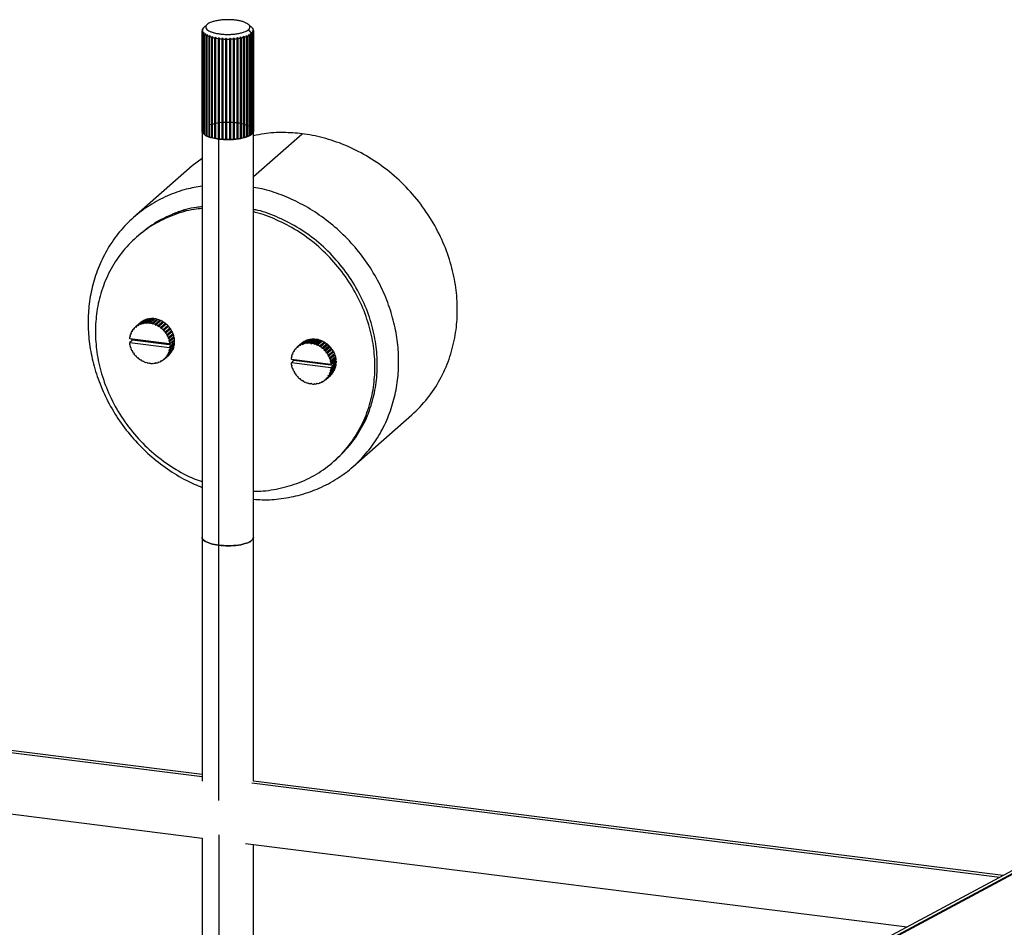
# Paper-space layout '_Dimétrica' of a CAD drawing. Header units: millimetres. Extents: x -1230 to -72, y -354 to 386.
# Tile 8 of 12: x -700 to -403, y 60 to 333. Entities that reach past the tile are written whole.
import ezdxf

# ---------------------------------------------------------------- set-up
doc = ezdxf.new("R2010")
doc.units = ezdxf.units.MM

psp = doc.layouts.new('_Dimétrica')

# ---------------------------------------------------------------- linework, layer by layer
at = {"color": 7, "linetype": 'Continuous', "lineweight": 25}
for p, q in [((-644.77, 330.04), (-644.77, 299.77)), ((-644.76, 299.62), (-644.76, 329.89)), ((-644.7, 329.65), (-644.7, 299.38)), ((-644.66, 330.42), (-644.66, 330.35)), ((-644.63, 299.24), (-644.63, 329.51)), ((-644.46, 329.28), (-644.46, 299.01)), ((-644.39, 330.8), (-644.39, 330.78)), ((-644.27, 330.91), (-643.23, 331.83)), ((-629.77, 330.91), (-630.8, 331.83)), ((-629.77, 329.09), (-630.8, 330.26)), ((-629.71, 330.86), (-629.77, 330.91)), ((-629.71, 330.85), (-629.71, 330.86)), ((-629.52, 299.07), (-629.52, 329.34)), ((-629.41, 330.42), (-629.41, 330.49)), ((-629.37, 329.58), (-629.37, 299.3)), ((-629.31, 299.45), (-629.31, 329.72)), ((-629.27, 329.97), (-629.27, 330.11)), ((-629.27, 329.96), (-629.27, 299.69)), ((-644.32, 298.87), (-644.32, 329.14)), ((-644.05, 328.92), (-644.05, 298.64)), ((-643.86, 298.51), (-643.86, 328.79)), ((-643.49, 328.58), (-643.49, 298.31)), ((-643.24, 298.19), (-643.24, 328.46)), ((-642.78, 328.27), (-642.78, 298)), ((-642.48, 297.9), (-642.48, 328.17)), ((-641.94, 328.01), (-641.94, 297.73)), ((-641.64, 297.75), (-641.64, 328.23)), ((-641.6, 297.65), (-641.6, 327.92)), ((-641, 327.78), (-641, 297.51)), ((-640.7, 297.54), (-640.7, 328.02)), ((-640.62, 297.44), (-640.62, 327.71)), ((-639.96, 327.61), (-639.96, 297.34)), ((-639.68, 297.38), (-639.68, 327.86)), ((-639.55, 297.29), (-639.55, 327.56)), ((-638.86, 327.49), (-638.86, 297.22)), ((-638.6, 297.28), (-638.6, 327.76)), ((-638.43, 297.19), (-638.43, 327.46)), ((-637.72, 327.43), (-637.72, 297.16)), ((-637.48, 297.22), (-637.48, 327.7)), ((-637.28, 297.15), (-637.28, 327.42)), ((-636.56, 327.42), (-636.56, 297.15)), ((-636.36, 297.23), (-636.36, 327.71)), ((-636.12, 297.16), (-636.12, 327.43)), ((-635.41, 327.47), (-635.41, 297.2)), ((-635.25, 297.29), (-635.25, 327.77)), ((-634.99, 297.24), (-634.99, 327.51)), ((-634.3, 327.58), (-634.3, 297.31)), ((-634.18, 297.4), (-634.18, 327.88)), ((-633.89, 297.36), (-633.89, 327.64)), ((-633.25, 327.74), (-633.25, 297.47)), ((-633.17, 297.57), (-633.17, 328.05)), ((-632.87, 297.55), (-632.87, 327.82)), ((-632.28, 327.96), (-632.28, 297.68)), ((-632.25, 297.79), (-632.25, 328.27)), ((-631.94, 297.78), (-631.94, 328.05)), ((-631.42, 328.21), (-631.42, 297.94)), ((-631.13, 298.05), (-631.13, 328.32)), ((-630.68, 328.51), (-630.68, 298.24)), ((-630.44, 298.36), (-630.44, 328.63)), ((-630.09, 328.84), (-630.09, 298.57)), ((-629.9, 298.7), (-629.9, 328.98)), ((-629.77, 329.09), (-629.77, 298.82)), ((-629.65, 329.2), (-629.65, 298.93)), ((-644.76, 299.77), (-644.77, 299.77)), ((-644.77, 299.73), (-644.77, 103.92)), ((-644.63, 299.95), (-644.74, 299.73)), ((-630.92, 301.24), (-631.42, 301.47)), ((-630.21, 300.91), (-630.68, 301.13)), ((-629.31, 299.83), (-629.37, 299.93)), ((-629.37, 299.57), (-629.29, 299.73)), ((-629.27, 103.92), (-629.27, 299.73)), ((-644.63, 299.37), (-644.7, 299.38)), ((-644.32, 298.98), (-644.46, 299.01)), ((-644.4, 299.15), (-644.31, 299.01)), ((-643.86, 298.62), (-644.05, 298.64)), ((-643.27, 298.29), (-643.49, 298.31)), ((-642.47, 298), (-642.78, 298)), ((-641.64, 297.75), (-641.94, 297.73)), ((-641.6, 297.65), (-641.64, 297.75)), ((-640.7, 297.54), (-641, 297.51)), ((-640.62, 297.44), (-640.7, 297.54)), ((-640.59, 297.48), (-639.76, 297.31)), ((-639.68, 297.38), (-639.96, 297.34)), ((-639.76, 98.11), (-639.76, 297.31)), ((-639.55, 297.29), (-639.68, 297.38)), ((-638.6, 297.28), (-638.86, 297.22)), ((-638.43, 297.19), (-638.6, 297.28)), ((-637.48, 297.22), (-637.72, 297.16)), ((-637.28, 297.15), (-637.48, 297.22)), ((-636.36, 297.23), (-636.56, 297.15)), ((-636.12, 297.16), (-636.36, 297.23)), ((-635.25, 297.29), (-635.41, 297.2)), ((-634.99, 297.24), (-635.25, 297.29)), ((-634.18, 297.4), (-634.3, 297.31)), ((-633.89, 297.36), (-634.18, 297.4)), ((-633.17, 297.57), (-633.25, 297.47)), ((-632.87, 297.55), (-633.17, 297.57)), ((-632.25, 297.79), (-632.28, 297.68)), ((-631.94, 297.78), (-632.25, 297.79)), ((-631.13, 298.05), (-631.42, 298.05)), ((-630.44, 298.36), (-630.68, 298.35)), ((-629.9, 298.7), (-630.09, 298.68)), ((-629.65, 299.04), (-629.52, 299.3)), ((-629.52, 299.07), (-629.65, 299.05)), ((-629.31, 299.45), (-629.37, 299.43)), ((-629.27, 286.03), (-614.65, 298.91)), ((-644.77, 291.5), (-647.73, 289.27)), ((-647.73, 289.27), (-665.4, 273.68)), ((-663.86, 268.37), (-664.57, 267.75)), ((-661.62, 241.98), (-660.2, 243.23)), ((-659.86, 243.24), (-661.28, 241.99)), ((-660.04, 243.09), (-660.2, 243.23)), ((-665.4, 240.11), (-665.18, 240.31)), ((-665.16, 240.11), (-665.19, 240.36)), ((-664.85, 240.68), (-664.92, 240.62)), ((-664.8, 240.73), (-663.39, 241.97)), ((-664.8, 240.73), (-664.56, 240.69)), ((-664.56, 240.69), (-664.55, 240.93)), ((-663.14, 242.18), (-664.55, 240.93)), ((-664.11, 241.23), (-662.69, 242.48)), ((-664.11, 241.23), (-663.87, 241.15)), ((-663.87, 241.15), (-663.82, 241.39)), ((-662.41, 242.63), (-663.82, 241.39)), ((-663.39, 241.97), (-663.5, 241.86)), ((-663.37, 241.97), (-663.39, 241.97)), ((-663.33, 241.61), (-661.92, 242.86)), ((-663.33, 241.61), (-663.1, 241.5)), ((-663.1, 241.5), (-663.02, 241.72)), ((-661.61, 242.97), (-663.02, 241.72)), ((-662.62, 242.45), (-662.69, 242.48)), ((-662.5, 241.86), (-661.08, 243.11)), ((-662.5, 241.86), (-662.28, 241.72)), ((-662.28, 241.72), (-662.17, 241.93)), ((-660.75, 243.17), (-662.17, 241.93)), ((-661.8, 242.8), (-661.92, 242.86)), ((-661.62, 241.98), (-661.42, 241.81)), ((-661.42, 241.81), (-661.28, 241.99)), ((-660.93, 243.01), (-661.08, 243.11)), ((-660.71, 241.96), (-659.3, 243.21)), ((-660.71, 241.96), (-660.54, 241.77)), ((-658.96, 243.17), (-660.54, 241.77)), ((-659.8, 241.81), (-658.39, 243.05)), ((-659.8, 241.81), (-659.66, 241.59)), ((-658.25, 242.84), (-659.66, 241.59)), ((-659.66, 241.59), (-659.47, 241.71)), ((-658.05, 242.96), (-659.47, 241.71)), ((-659.13, 243.02), (-659.3, 243.21)), ((-658.91, 241.52), (-657.5, 242.76)), ((-658.91, 241.52), (-658.8, 241.28)), ((-657.39, 242.53), (-658.8, 241.28)), ((-658.8, 241.28), (-658.59, 241.37)), ((-657.17, 242.62), (-658.59, 241.37)), ((-658.25, 242.84), (-658.39, 243.05)), ((-658.05, 242.96), (-658.25, 242.84)), ((-658.06, 241.1), (-656.64, 242.34)), ((-658.06, 241.1), (-657.98, 240.86)), ((-656.56, 242.1), (-657.98, 240.86)), ((-657.98, 240.86), (-657.75, 240.91)), ((-656.34, 242.16), (-657.75, 240.91)), ((-657.39, 242.53), (-657.5, 242.76)), ((-657.17, 242.62), (-657.39, 242.53)), ((-657.26, 240.56), (-655.84, 241.81)), ((-657.26, 240.56), (-657.21, 240.32)), ((-655.8, 241.56), (-657.21, 240.32)), ((-657.21, 240.32), (-656.98, 240.33)), ((-655.56, 241.58), (-656.98, 240.33)), ((-656.56, 242.1), (-656.64, 242.34)), ((-656.34, 242.16), (-656.56, 242.1)), ((-656.53, 239.92), (-655.12, 241.17)), ((-655.11, 240.92), (-656.52, 239.67)), ((-654.87, 240.9), (-656.28, 239.65)), ((-655.9, 239.18), (-654.48, 240.43)), ((-655.8, 241.56), (-655.84, 241.81)), ((-655.56, 241.58), (-655.8, 241.56)), ((-655.11, 240.92), (-655.12, 241.17)), ((-654.87, 240.9), (-655.11, 240.92)), ((-654.51, 240.19), (-654.48, 240.43)), ((-666.5, 237.76), (-666.33, 237.92)), ((-666.5, 237.76), (-666.3, 237.87)), ((-666.3, 237.87), (-666.43, 238.09)), ((-666.26, 238.61), (-666.08, 238.78)), ((-666.26, 238.61), (-666.04, 238.68)), ((-666.04, 238.68), (-666.14, 238.92)), ((-665.89, 239.4), (-665.69, 239.58)), ((-665.89, 239.4), (-665.66, 239.44)), ((-665.66, 239.44), (-665.72, 239.68)), ((-665.4, 240.11), (-665.16, 240.11)), ((-656.53, 239.92), (-656.52, 239.67)), ((-656.52, 239.67), (-656.28, 239.65)), ((-654.51, 240.19), (-655.92, 238.95)), ((-655.9, 239.18), (-655.92, 238.95)), ((-655.92, 238.95), (-655.68, 238.89)), ((-654.27, 240.14), (-655.68, 238.89)), ((-654.01, 239.39), (-655.43, 238.15)), ((-655.36, 238.38), (-655.43, 238.15)), ((-655.43, 238.15), (-655.19, 238.05)), ((-655.36, 238.38), (-653.95, 239.62)), ((-653.78, 239.3), (-655.19, 238.05)), ((-653.63, 238.54), (-655.04, 237.3)), ((-654.95, 237.51), (-655.04, 237.3)), ((-655.04, 237.3), (-654.82, 237.17)), ((-654.95, 237.51), (-653.53, 238.76)), ((-653.41, 238.42), (-654.82, 237.17)), ((-653.37, 237.66), (-654.78, 236.41)), ((-654.65, 236.61), (-653.24, 237.85)), ((-653.16, 237.51), (-654.58, 236.26)), ((-654.27, 240.14), (-654.51, 240.19)), ((-654.01, 239.39), (-653.95, 239.62)), ((-653.78, 239.3), (-654.01, 239.39)), ((-653.63, 238.54), (-653.53, 238.76)), ((-653.41, 238.42), (-653.63, 238.54)), ((-653.37, 237.66), (-653.24, 237.85)), ((-653.16, 237.51), (-653.37, 237.66)), ((-666.5, 237.09), (-666.59, 237.21)), ((-666.59, 235.95), (-666.5, 236.04)), ((-654.58, 235.59), (-666.5, 237.09)), ((-666.04, 236.46), (-666.5, 236.04)), ((-666.5, 236.04), (-654.58, 234.54)), ((-666.3, 235.22), (-666.5, 235.37)), ((-666.43, 235.03), (-666.3, 235.22)), ((-666.04, 234.33), (-666.26, 234.46)), ((-666.14, 234.12), (-666.04, 234.33)), ((-665.8, 236.81), (-666.04, 236.46)), ((-665.91, 236.92), (-665.91, 237.02)), ((-665.91, 236.92), (-665.8, 236.81)), ((-665.8, 236.81), (-653.87, 235.31)), ((-654.65, 236.61), (-654.78, 236.41)), ((-654.78, 236.41), (-654.58, 236.26)), ((-653.24, 234.79), (-654.65, 233.54)), ((-654.26, 235.86), (-654.58, 235.59)), ((-654.49, 235.68), (-654.58, 235.59)), ((-654.58, 233.87), (-653.16, 235.12)), ((-654.58, 234.54), (-654.26, 234.97)), ((-654.58, 234.54), (-654.49, 234.42)), ((-654.49, 235.68), (-653.08, 236.93)), ((-653.08, 235.67), (-654.49, 234.42)), ((-653.24, 236.77), (-654.26, 235.86)), ((-653.87, 236.06), (-654.26, 235.86)), ((-654.26, 234.97), (-653.87, 235.31)), ((-653.76, 235.96), (-653.87, 236.06)), ((-653.87, 235.31), (-653.76, 235.39)), ((-653.05, 236.58), (-653.76, 235.96)), ((-653.76, 235.39), (-653.05, 236.01)), ((-653.24, 234.79), (-653.34, 234.96)), ((-653.24, 236.77), (-653.08, 236.93)), ((-653.05, 236.58), (-653.24, 236.77)), ((-653.08, 235.67), (-653.23, 235.86)), ((-616.19, 234.57), (-616.28, 234.49)), ((-614.75, 235.84), (-616.16, 234.6)), ((-615.92, 234.56), (-616.16, 234.6)), ((-615.91, 234.8), (-615.92, 234.56)), ((-615.91, 234.8), (-614.49, 236.05)), ((-614.05, 236.35), (-615.47, 235.1)), ((-615.23, 235.03), (-615.47, 235.1)), ((-615.18, 235.26), (-615.23, 235.03)), ((-615.18, 235.26), (-613.77, 236.51)), ((-614.86, 235.74), (-614.75, 235.84)), ((-614.75, 235.84), (-614.73, 235.84)), ((-613.28, 236.73), (-614.69, 235.48)), ((-614.46, 235.37), (-614.69, 235.48)), ((-614.38, 235.59), (-614.46, 235.37)), ((-614.38, 235.59), (-612.97, 236.84)), ((-614.05, 236.35), (-613.98, 236.32)), ((-612.44, 236.98), (-613.85, 235.74)), ((-613.64, 235.6), (-613.85, 235.74)), ((-613.53, 235.8), (-613.64, 235.6)), ((-613.53, 235.8), (-612.11, 237.04)), ((-613.28, 236.73), (-613.16, 236.67)), ((-611.56, 237.1), (-612.98, 235.85)), ((-612.78, 235.68), (-612.98, 235.85)), ((-612.64, 235.86), (-612.78, 235.68)), ((-612.64, 235.86), (-611.22, 237.11)), ((-612.44, 236.98), (-612.29, 236.89)), ((-610.66, 237.08), (-612.07, 235.83)), ((-611.9, 235.64), (-612.07, 235.83)), ((-611.9, 235.64), (-610.31, 237.04)), ((-611.56, 237.1), (-611.4, 236.96)), ((-609.75, 236.92), (-611.16, 235.68)), ((-611.02, 235.46), (-611.16, 235.68)), ((-609.61, 236.71), (-611.02, 235.46)), ((-610.82, 235.58), (-611.02, 235.46)), ((-610.82, 235.58), (-609.41, 236.83)), ((-610.66, 237.08), (-610.49, 236.89)), ((-608.86, 236.63), (-610.27, 235.39)), ((-610.16, 235.16), (-610.27, 235.39)), ((-608.74, 236.4), (-610.16, 235.16)), ((-609.94, 235.24), (-610.16, 235.16)), ((-609.94, 235.24), (-608.53, 236.49)), ((-609.75, 236.92), (-609.61, 236.71)), ((-609.61, 236.71), (-609.41, 236.83)), ((-608, 236.22), (-609.42, 234.97)), ((-609.34, 234.73), (-609.42, 234.97)), ((-607.92, 235.98), (-609.34, 234.73)), ((-609.11, 234.78), (-609.34, 234.73)), ((-609.11, 234.78), (-607.69, 236.03)), ((-608.86, 236.63), (-608.74, 236.4)), ((-608.74, 236.4), (-608.53, 236.49)), ((-607.2, 235.68), (-608.62, 234.43)), ((-608.57, 234.19), (-608.62, 234.43)), ((-607.16, 235.43), (-608.57, 234.19)), ((-608.33, 234.2), (-606.92, 235.45)), ((-608, 236.22), (-607.92, 235.98)), ((-607.92, 235.98), (-607.69, 236.03)), ((-606.48, 235.04), (-607.89, 233.79)), ((-606.47, 234.79), (-607.88, 233.55)), ((-607.64, 233.52), (-606.23, 234.77)), ((-607.2, 235.68), (-607.16, 235.43)), ((-607.16, 235.43), (-606.92, 235.45)), ((-606.48, 235.04), (-606.47, 234.79)), ((-606.47, 234.79), (-606.23, 234.77)), ((-665.66, 233.48), (-665.89, 233.58)), ((-665.72, 233.26), (-665.66, 233.48)), ((-665.16, 232.69), (-665.4, 232.74)), ((-665.19, 232.45), (-665.16, 232.69)), ((-664.56, 231.96), (-664.8, 231.98)), ((-664.55, 231.71), (-664.56, 231.96)), ((-656.16, 231.01), (-654.75, 232.26)), ((-655.68, 231.52), (-655.92, 231.52)), ((-655.92, 231.52), (-655.9, 231.28)), ((-654.48, 232.52), (-655.9, 231.28)), ((-655.68, 231.52), (-654.27, 232.77)), ((-655.19, 232.23), (-655.43, 232.19)), ((-655.43, 232.19), (-655.36, 231.95)), ((-653.95, 233.2), (-655.36, 231.95)), ((-655.19, 232.23), (-653.78, 233.48)), ((-654.82, 233.02), (-655.04, 232.95)), ((-655.04, 232.95), (-654.95, 232.71)), ((-653.53, 233.96), (-654.95, 232.71)), ((-654.82, 233.02), (-653.41, 234.26)), ((-654.58, 233.87), (-654.78, 233.77)), ((-654.78, 233.77), (-654.65, 233.54)), ((-654.48, 232.52), (-654.49, 232.57)), ((-653.95, 233.2), (-653.98, 233.3)), ((-653.53, 233.96), (-653.59, 234.1)), ((-617.69, 231.79), (-617.86, 231.63)), ((-617.66, 231.74), (-617.86, 231.63)), ((-617.79, 231.96), (-617.66, 231.74)), ((-617.44, 232.65), (-617.62, 232.49)), ((-617.4, 232.55), (-617.62, 232.49)), ((-617.49, 232.79), (-617.4, 232.55)), ((-617.05, 233.45), (-617.25, 233.27)), ((-617.01, 233.31), (-617.25, 233.27)), ((-617.08, 233.55), (-617.01, 233.31)), ((-616.54, 234.18), (-616.76, 233.98)), ((-616.52, 233.98), (-616.76, 233.98)), ((-616.54, 234.23), (-616.52, 233.98)), ((-608.33, 234.2), (-608.57, 234.19)), ((-607.88, 233.55), (-607.89, 233.79)), ((-607.64, 233.52), (-607.88, 233.55)), ((-605.87, 234.06), (-607.28, 232.82)), ((-607.28, 232.82), (-607.25, 233.06)), ((-607.04, 232.76), (-607.28, 232.82)), ((-605.84, 234.3), (-607.25, 233.06)), ((-607.04, 232.76), (-605.63, 234.01)), ((-605.37, 233.27), (-606.78, 232.02)), ((-606.78, 232.02), (-606.72, 232.25)), ((-606.55, 231.93), (-606.78, 232.02)), ((-605.31, 233.49), (-606.72, 232.25)), ((-606.55, 231.93), (-605.14, 233.17)), ((-604.99, 232.42), (-606.4, 231.17)), ((-606.4, 231.17), (-606.3, 231.38)), ((-604.89, 232.63), (-606.3, 231.38)), ((-606.18, 231.04), (-604.77, 232.29)), ((-604.73, 231.53), (-606.14, 230.29)), ((-604.6, 231.72), (-606.01, 230.48)), ((-605.94, 230.13), (-604.52, 231.38)), ((-605.84, 234.3), (-605.87, 234.06)), ((-605.87, 234.06), (-605.63, 234.01)), ((-605.31, 233.49), (-605.37, 233.27)), ((-605.37, 233.27), (-605.14, 233.17)), ((-604.89, 232.63), (-604.99, 232.42)), ((-604.99, 232.42), (-604.77, 232.29)), ((-604.6, 231.72), (-604.73, 231.53)), ((-604.73, 231.53), (-604.52, 231.38)), ((-663.87, 231.32), (-664.11, 231.3)), ((-663.82, 231.07), (-663.87, 231.32)), ((-663.1, 230.77), (-663.33, 230.72)), ((-663.02, 230.53), (-663.1, 230.77)), ((-662.28, 230.35), (-662.5, 230.26)), ((-662.17, 230.12), (-662.28, 230.35)), ((-661.42, 230.04), (-661.62, 229.92)), ((-661.28, 229.83), (-661.42, 230.04)), ((-660.54, 229.86), (-660.71, 229.71)), ((-660.37, 229.67), (-660.54, 229.86)), ((-659.66, 229.82), (-659.8, 229.64)), ((-659.63, 229.79), (-659.8, 229.64)), ((-659.47, 229.65), (-659.66, 229.82)), ((-658.8, 229.91), (-658.91, 229.71)), ((-658.73, 229.86), (-658.91, 229.71)), ((-658.59, 229.77), (-658.8, 229.91)), ((-657.98, 230.13), (-658.06, 229.91)), ((-657.87, 230.08), (-658.06, 229.91)), ((-657.75, 230.02), (-657.98, 230.13)), ((-657.21, 230.48), (-657.26, 230.24)), ((-657.05, 230.43), (-657.26, 230.24)), ((-656.98, 230.4), (-657.21, 230.48)), ((-656.52, 230.95), (-656.53, 230.7)), ((-656.3, 230.91), (-656.53, 230.7)), ((-656.28, 230.91), (-656.52, 230.95)), ((-617.95, 231.08), (-617.86, 230.97)), ((-617.86, 229.91), (-617.95, 229.82)), ((-617.86, 230.97), (-605.94, 229.46)), ((-617.86, 229.91), (-617.4, 230.33)), ((-605.94, 228.41), (-617.86, 229.91)), ((-617.86, 229.24), (-617.66, 229.09)), ((-617.66, 229.09), (-617.79, 228.9)), ((-617.4, 230.33), (-617.16, 230.69)), ((-617.27, 230.89), (-617.27, 230.79)), ((-617.16, 230.69), (-617.27, 230.79)), ((-617.16, 230.69), (-605.22, 229.18)), ((-606.18, 231.04), (-606.4, 231.17)), ((-606.14, 230.29), (-606.01, 230.48)), ((-605.94, 230.13), (-606.14, 230.29)), ((-606.01, 227.41), (-604.6, 228.66)), ((-605.94, 229.46), (-605.62, 229.73)), ((-605.94, 229.46), (-605.85, 229.56)), ((-604.52, 228.99), (-605.94, 227.74)), ((-605.62, 228.84), (-605.94, 228.41)), ((-605.85, 228.3), (-605.94, 228.41)), ((-604.44, 230.8), (-605.85, 229.56)), ((-605.85, 228.3), (-604.44, 229.54)), ((-604.6, 230.64), (-605.62, 229.73)), ((-605.62, 229.73), (-605.22, 229.94)), ((-605.22, 229.18), (-605.62, 228.84)), ((-605.22, 229.94), (-605.12, 229.83)), ((-605.12, 229.26), (-605.22, 229.18)), ((-605.12, 229.83), (-604.41, 230.45)), ((-604.41, 229.88), (-605.12, 229.26)), ((-605.11, 229.54), (-604.41, 230.17)), ((-604.7, 228.83), (-604.6, 228.66)), ((-604.44, 230.8), (-604.6, 230.64)), ((-604.6, 230.64), (-604.41, 230.45)), ((-604.58, 229.73), (-604.44, 229.54)), ((-617.62, 228.33), (-617.4, 228.21)), ((-617.4, 228.21), (-617.49, 227.99)), ((-617.25, 227.45), (-617.01, 227.36)), ((-617.01, 227.36), (-617.08, 227.13)), ((-616.76, 226.61), (-616.52, 226.56)), ((-616.52, 226.56), (-616.54, 226.32)), ((-616.16, 225.85), (-615.92, 225.83)), ((-615.92, 225.83), (-615.91, 225.58)), ((-607.52, 224.88), (-606.11, 226.13)), ((-607.25, 225.15), (-605.84, 226.39)), ((-605.63, 226.64), (-607.04, 225.39)), ((-606.78, 226.07), (-606.55, 226.1)), ((-606.72, 225.82), (-606.78, 226.07)), ((-606.72, 225.82), (-605.31, 227.07)), ((-605.14, 227.35), (-606.55, 226.1)), ((-606.4, 226.82), (-606.18, 226.89)), ((-606.3, 226.58), (-606.4, 226.82)), ((-606.3, 226.58), (-604.89, 227.83)), ((-604.77, 228.14), (-606.18, 226.89)), ((-606.14, 227.64), (-605.94, 227.74)), ((-606.01, 227.41), (-606.14, 227.64)), ((-605.85, 226.44), (-605.84, 226.39)), ((-605.33, 227.17), (-605.31, 227.07)), ((-604.95, 227.97), (-604.89, 227.83)), ((-615.47, 225.17), (-615.23, 225.19)), ((-615.23, 225.19), (-615.18, 224.94)), ((-614.69, 224.59), (-614.46, 224.65)), ((-614.46, 224.65), (-614.38, 224.41)), ((-613.85, 224.13), (-613.64, 224.22)), ((-613.64, 224.22), (-613.53, 223.99)), ((-612.98, 223.79), (-612.78, 223.91)), ((-612.78, 223.91), (-612.64, 223.7)), ((-612.07, 223.58), (-611.9, 223.73)), ((-611.9, 223.73), (-611.73, 223.54)), ((-611.16, 223.51), (-611.02, 223.69)), ((-611.16, 223.51), (-610.99, 223.66)), ((-611.02, 223.69), (-610.82, 223.52)), ((-610.27, 223.58), (-610.16, 223.78)), ((-610.27, 223.58), (-610.09, 223.74)), ((-610.16, 223.78), (-609.94, 223.64)), ((-609.42, 223.78), (-609.34, 224)), ((-609.42, 223.78), (-609.23, 223.95)), ((-609.34, 224), (-609.11, 223.89)), ((-608.62, 224.12), (-608.57, 224.35)), ((-608.62, 224.12), (-608.41, 224.3)), ((-608.57, 224.35), (-608.33, 224.27)), ((-607.89, 224.57), (-607.88, 224.82)), ((-607.89, 224.57), (-607.66, 224.78)), ((-607.88, 224.82), (-607.64, 224.78)), ((-607.28, 225.39), (-607.04, 225.39)), ((-607.25, 225.15), (-607.28, 225.39)), ((-599.26, 198.68), (-581.58, 214.27)), ((-605.04, 200.25), (-604.33, 200.87)), ((-226.87, 170.16), (-693.35, -79.88)), ((-226.23, 169.63), (-693.05, -80.6)), ((-692.96, -80.8), (-226.43, 169.28)), ((-1050.7, 156.42), (-644.77, 105.27)), ((-644.77, 105.89), (-1050.2, 156.97)), ((-1052.61, 138.13), (-644.74, 86.74)), ((-403.48, 75.49), (-629.27, 103.94)), ((-629.77, 103.38), (-404.42, 74.99)), ((-644.77, 86.74), (-644.77, -53.84)), ((-639.76, 87.74), (-639.76, -51.15)), ((-631.67, 85.09), (-432.41, 59.99)), ((-629.27, -45.53), (-629.27, 84.79))]:
    psp.add_line(p, q, dxfattribs=at)
for points, knots in [([(-630.8, 330.26), (-630.66, 330.38), (-630.55, 330.51), (-630.41, 330.79), (-630.37, 330.93), (-630.38, 331.22), (-630.43, 331.37), (-630.63, 331.67), (-630.77, 331.82), (-631.15, 332.09), (-631.38, 332.23), (-631.92, 332.47), (-632.22, 332.58), (-632.87, 332.78), (-633.22, 332.87), (-633.93, 333.01), (-634.3, 333.07), (-635.03, 333.16), (-635.43, 333.2), (-636.25, 333.25), (-636.68, 333.26), (-637.56, 333.26), (-638.01, 333.24), (-638.89, 333.17), (-639.33, 333.12), (-640.17, 333), (-640.57, 332.92), (-641.3, 332.74), (-641.63, 332.64), (-642.23, 332.43), (-642.48, 332.31), (-642.92, 332.07), (-643.09, 331.95), (-643.23, 331.83)], [0, 0, 0, 0, 0.0625, 0.0625, 0.125, 0.125, 0.1875, 0.1875, 0.25, 0.25, 0.3125, 0.3125, 0.375, 0.375, 0.4375, 0.4375, 0.5, 0.5, 0.5625, 0.5625, 0.625, 0.625, 0.6875, 0.6875, 0.75, 0.75, 0.8125, 0.8125, 0.875, 0.875, 0.9375, 0.9375, 1, 1, 1, 1]), ([(-643.23, 331.83), (-643.37, 331.7), (-643.48, 331.57), (-643.63, 331.3), (-643.67, 331.16), (-643.65, 330.86), (-643.6, 330.71), (-643.41, 330.42), (-643.26, 330.27), (-642.88, 329.99), (-642.65, 329.86), (-642.12, 329.62), (-641.81, 329.5), (-641.16, 329.31), (-640.82, 329.22), (-640.1, 329.08), (-639.73, 329.02), (-639, 328.93), (-638.61, 328.89), (-637.78, 328.84), (-637.35, 328.83), (-636.47, 328.83), (-636.03, 328.85), (-635.14, 328.91), (-634.7, 328.96), (-633.87, 329.09), (-633.47, 329.17), (-632.73, 329.34), (-632.4, 329.45), (-631.81, 329.66), (-631.55, 329.78), (-631.12, 330.02), (-630.94, 330.14), (-630.8, 330.26)], [0, 0, 0, 0, 0.0625, 0.0625, 0.125, 0.125, 0.1875, 0.1875, 0.25, 0.25, 0.3125, 0.3125, 0.375, 0.375, 0.4375, 0.4375, 0.5, 0.5, 0.5625, 0.5625, 0.625, 0.625, 0.6875, 0.6875, 0.75, 0.75, 0.8125, 0.8125, 0.875, 0.875, 0.9375, 0.9375, 1, 1, 1, 1]), ([(-634.28, 302.15), (-635.22, 302.23), (-637.19, 302.39), (-640.29, 302.17), (-641.85, 301.72), (-642.61, 301.5)], [0, 0, 0, 0, 0.321793, 0.670099, 1, 1, 1, 1]), ([(-631.56, 301.53), (-631.64, 301.57), (-632.27, 301.87), (-633.34, 302.02), (-634.28, 302.15)], [0, 0, 0, 0, 0.124053, 1, 1, 1, 1]), ([(-644.29, 298.98), (-644.23, 298.87), (-643.98, 298.42), (-642.7, 297.87), (-641.3, 297.62), (-640.81, 297.53)], [0, 0, 0, 0, 0.165353, 0.710996, 1, 1, 1, 1]), ([(-639.76, 297.31), (-638.81, 297.23), (-636.84, 297.06), (-633.71, 297.31), (-631.26, 297.93), (-629.88, 298.54), (-629.71, 298.91), (-629.69, 298.96)], [0, 0, 0, 0, 0.231896, 0.482898, 0.733901, 0.965797, 1, 1, 1, 1]), ([(-614.65, 298.91), (-616.53, 299.08), (-620.37, 299.41), (-625.29, 299.16), (-628.21, 298.52), (-629.27, 298.29)], [0, 0, 0, 0, 0.378921, 0.774265, 1, 1, 1, 1]), ([(-581.58, 214.27), (-579.87, 215.78), (-578.29, 217.44), (-575.45, 221.01), (-574.19, 222.91), (-572.02, 226.87), (-571.11, 228.93), (-569.63, 233.12), (-569.07, 235.26), (-568.26, 239.54), (-568.02, 241.68), (-567.91, 244.31), (-567.89, 244.83), (-567.88, 245.88), (-567.88, 246.4), (-567.92, 247.98), (-567.98, 249.05), (-568.26, 252.31), (-568.61, 254.54), (-569.63, 259.07), (-570.31, 261.36), (-572.02, 265.93), (-573.05, 268.2), (-575.45, 272.65), (-576.82, 274.83), (-579.87, 278.99), (-581.54, 280.98), (-585.13, 284.7), (-587.06, 286.43), (-591.07, 289.58), (-593.16, 291), (-597.42, 293.49), (-599.6, 294.57), (-603.97, 296.38), (-606.15, 297.11), (-610.46, 298.25), (-612.59, 298.65), (-614.65, 298.91)], [0, 0, 0, 0, 0.0625, 0.0625, 0.125, 0.125, 0.1875, 0.1875, 0.25, 0.25, 0.3125, 0.3125, 0.328125, 0.328125, 0.34375, 0.34375, 0.375, 0.375, 0.4375, 0.4375, 0.5, 0.5, 0.5625, 0.5625, 0.625, 0.625, 0.6875, 0.6875, 0.75, 0.75, 0.8125, 0.8125, 0.875, 0.875, 0.9375, 0.9375, 1, 1, 1, 1]), ([(-644.77, 283.13), (-646.37, 282.86), (-649.99, 282.24), (-655.3, 280.29), (-660.65, 277.46), (-665.51, 273.8), (-669.74, 269.44), (-673.23, 264.49), (-675.92, 259.13), (-677.8, 253.51), (-678.87, 247.81), (-679.22, 242.09), (-678.87, 236.27), (-677.8, 230.3), (-675.92, 224.22), (-673.23, 218.18), (-669.74, 212.35), (-665.51, 206.92), (-660.65, 202.04), (-655.3, 197.87), (-649.99, 194.57), (-646.37, 193.04), (-644.77, 192.36)], [0, 0, 0, 0, 0.0413, 0.092797, 0.145263, 0.198226, 0.251189, 0.303655, 0.355152, 0.405263, 0.453636, 0.5, 0.546364, 0.594737, 0.644848, 0.696345, 0.748811, 0.801774, 0.854737, 0.907203, 0.9587, 1, 1, 1, 1]), ([(-629.27, 188.84), (-628.41, 188.77), (-625.59, 188.54), (-620.82, 188.93), (-615.01, 190.05), (-609.35, 192.06), (-604.01, 194.91), (-599.15, 198.56), (-594.92, 202.93), (-591.43, 207.87), (-588.74, 213.23), (-586.87, 218.85), (-585.79, 224.55), (-585.45, 230.27), (-585.79, 236.09), (-586.87, 242.06), (-588.74, 248.14), (-591.43, 254.19), (-594.92, 260.01), (-599.15, 265.44), (-604.01, 270.32), (-609.35, 274.51), (-615.01, 277.94), (-620.82, 280.53), (-625.59, 282.12), (-628.41, 282.6), (-629.27, 282.75)], [0, 0, 0, 0, 0.018258, 0.060081, 0.103407, 0.147932, 0.193294, 0.239086, 0.284878, 0.33024, 0.374764, 0.41809, 0.459914, 0.5, 0.540086, 0.58191, 0.625236, 0.66976, 0.715122, 0.760914, 0.806706, 0.852068, 0.896593, 0.939919, 0.981742, 1, 1, 1, 1]), ([(-644.77, 276.35), (-645.57, 276.29), (-648.56, 276.04), (-653.51, 274.52), (-659.41, 271.77), (-664.71, 267.9), (-669.2, 263.12), (-672.72, 257.63), (-675.18, 251.68), (-676.6, 245.54), (-677.05, 239.32), (-676.6, 232.99), (-675.18, 226.49), (-672.72, 219.92), (-669.2, 213.54), (-664.71, 207.63), (-659.41, 202.42), (-653.51, 198.19), (-648.56, 195.42), (-645.57, 194.42), (-644.77, 194.15)], [0, 0, 0, 0, 0.022047, 0.081689, 0.142935, 0.205015, 0.267096, 0.328342, 0.387984, 0.44537, 0.5, 0.55463, 0.612016, 0.671658, 0.732904, 0.794985, 0.857065, 0.918311, 0.977953, 1, 1, 1, 1]), ([(-644.77, 276.91), (-645.34, 276.86), (-648.08, 276.62), (-652.79, 275.13), (-658.73, 272.44), (-662.15, 269.73), (-663.86, 268.37)], [0, 0, 0, 0, 0.078437, 0.378835, 0.687315, 1, 1, 1, 1]), ([(-644.77, 276.91), (-645.33, 276.86), (-648.08, 276.61), (-650.97, 275.86), (-653.08, 274.84), (-653.28, 274.75)], [0, 0, 0, 0, 0.191034, 0.922662, 1, 1, 1, 1]), ([(-596.69, 210.58), (-596.57, 210.76), (-595.29, 212.72), (-593.78, 216.98), (-592.3, 223.07), (-591.86, 229.3), (-592.31, 235.63), (-593.73, 242.13), (-596.19, 248.7), (-599.71, 255.08), (-604.2, 260.99), (-609.5, 266.18), (-615.39, 270.49), (-621.61, 273.69), (-626.28, 275.52), (-628.84, 276.01), (-629.27, 276.08)], [0, 0, 0, 0, 0.0087, 0.091004, 0.170196, 0.245584, 0.320973, 0.400165, 0.482469, 0.566987, 0.652658, 0.738328, 0.822846, 0.90515, 0.984342, 1, 1, 1, 1]), ([(-604.33, 200.87), (-602.77, 202.41), (-599.67, 205.46), (-596.2, 211), (-593.72, 216.94), (-592.31, 223.08), (-591.86, 229.3), (-592.31, 235.63), (-593.73, 242.13), (-596.19, 248.7), (-599.71, 255.08), (-604.2, 260.99), (-609.5, 266.18), (-615.39, 270.49), (-621.61, 273.69), (-626.28, 275.52), (-628.84, 276.01), (-629.27, 276.08)], [0, 0, 0, 0, 0.073759, 0.146526, 0.217387, 0.285568, 0.350475, 0.415383, 0.483564, 0.554424, 0.627192, 0.700951, 0.77471, 0.847477, 0.918338, 0.986519, 1, 1, 1, 1]), ([(-629.27, 191.28), (-629.08, 191.27), (-626.76, 191.14), (-622.31, 191.8), (-616.1, 193.41), (-610.21, 196.24), (-604.91, 200.09), (-600.41, 204.87), (-596.9, 210.37), (-594.43, 216.31), (-593.02, 222.46), (-592.56, 228.68), (-593.02, 235.01), (-594.43, 241.51), (-596.9, 248.08), (-600.41, 254.46), (-604.91, 260.37), (-610.21, 265.56), (-616.1, 269.87), (-622.31, 273.05), (-626.76, 274.83), (-629.08, 275.28), (-629.27, 275.32)], [0, 0, 0, 0, 0.00464, 0.05774, 0.112928, 0.1696, 0.227045, 0.284489, 0.341161, 0.396349, 0.449449, 0.5, 0.550551, 0.603651, 0.658839, 0.715511, 0.772955, 0.8304, 0.887072, 0.94226, 0.99536, 1, 1, 1, 1]), ([(-654.75, 232.26), (-654.72, 232.29), (-654.62, 232.38), (-654.54, 232.47), (-654.48, 232.52)], [0, 0, 0, 0, 0.3718466, 1, 1, 1, 1]), ([(-605.84, 226.39), (-605.91, 226.32), (-606, 226.23), (-606.09, 226.15), (-606.11, 226.13)], [0, 0, 0, 0, 0.799486, 1, 1, 1, 1]), ([(-639.76, 174.95), (-640.64, 175.1), (-642.47, 175.41), (-644.19, 176.28), (-644.95, 177), (-644.75, 177.35), (-644.74, 177.37)], [0, 0, 0, 0, 0.311943, 0.649587, 0.987232, 1, 1, 1, 1]), ([(-644.74, 177.37), (-644.75, 177.35), (-644.95, 177), (-644.19, 176.28), (-642.47, 175.41), (-640.64, 175.1), (-639.76, 174.95)], [0, 0, 0, 0, 0.012768, 0.350413, 0.688057, 1, 1, 1, 1]), ([(-629.29, 177.37), (-629.38, 177.06), (-629.56, 176.42), (-631.21, 175.56), (-633.73, 174.95), (-636.83, 174.7), (-638.81, 174.87), (-639.76, 174.95)], [0, 0, 0, 0, 0.187177, 0.382343, 0.593589, 0.804834, 1, 1, 1, 1]), ([(-639.76, 174.95), (-638.81, 174.87), (-636.83, 174.7), (-633.73, 174.95), (-631.21, 175.56), (-629.56, 176.42), (-629.38, 177.06), (-629.29, 177.37)], [0, 0, 0, 0, 0.195166, 0.406411, 0.617657, 0.812823, 1, 1, 1, 1])]:
    psp.add_open_spline(points, degree=3, knots=knots, dxfattribs=at)
for points in [[(-644.72, 330.28), (-644.75, 330.2), (-644.76, 330.12), (-644.77, 330.04)], [(-644.77, 330.04), (-644.69, 330.09), (-644.62, 330.13), (-644.55, 330.18)], [(-644.55, 330.18), (-644.62, 330.08), (-644.69, 329.99), (-644.76, 329.89)], [(-644.76, 329.89), (-644.75, 329.81), (-644.73, 329.73), (-644.7, 329.65)], [(-644.48, 330.55), (-644.56, 330.46), (-644.64, 330.37), (-644.72, 330.28)], [(-644.7, 329.65), (-644.61, 329.7), (-644.53, 329.75), (-644.45, 329.8)], [(-644.51, 330.66), (-644.57, 330.58), (-644.62, 330.5), (-644.66, 330.42)], [(-644.66, 330.42), (-644.6, 330.47), (-644.54, 330.51), (-644.48, 330.55)], [(-644.45, 329.8), (-644.51, 329.71), (-644.57, 329.61), (-644.63, 329.51)], [(-644.63, 329.51), (-644.58, 329.43), (-644.52, 329.35), (-644.46, 329.28)], [(-644.24, 330.92), (-644.33, 330.83), (-644.42, 330.75), (-644.51, 330.66)], [(-644.46, 329.28), (-644.37, 329.33), (-644.27, 329.39), (-644.18, 329.44)], [(-644.39, 330.8), (-644.34, 330.84), (-644.29, 330.88), (-644.24, 330.92)], [(-644.27, 330.91), (-644.31, 330.88), (-644.35, 330.84), (-644.39, 330.8)], [(-644.18, 329.44), (-644.23, 329.34), (-644.28, 329.24), (-644.32, 329.14)], [(-629.85, 330.98), (-629.8, 330.94), (-629.76, 330.9), (-629.71, 330.86)], [(-629.58, 330.72), (-629.67, 330.81), (-629.76, 330.89), (-629.85, 330.98)], [(-629.8, 329.5), (-629.7, 329.45), (-629.61, 329.39), (-629.52, 329.34)], [(-629.65, 329.2), (-629.7, 329.3), (-629.75, 329.4), (-629.8, 329.5)], [(-629.59, 330.61), (-629.53, 330.57), (-629.47, 330.53), (-629.41, 330.49)], [(-629.34, 330.35), (-629.42, 330.44), (-629.5, 330.53), (-629.59, 330.61)], [(-629.41, 330.49), (-629.45, 330.57), (-629.51, 330.65), (-629.58, 330.72)], [(-629.56, 329.87), (-629.48, 329.82), (-629.39, 329.77), (-629.31, 329.72)], [(-629.37, 329.58), (-629.43, 329.67), (-629.5, 329.77), (-629.56, 329.87)], [(-629.52, 329.34), (-629.46, 329.42), (-629.41, 329.5), (-629.37, 329.58)], [(-629.49, 330.24), (-629.42, 330.2), (-629.35, 330.15), (-629.27, 330.11)], [(-629.27, 329.96), (-629.34, 330.05), (-629.42, 330.15), (-629.49, 330.24)], [(-629.27, 330.11), (-629.28, 330.19), (-629.3, 330.27), (-629.34, 330.35)], [(-629.31, 329.72), (-629.29, 329.8), (-629.27, 329.88), (-629.27, 329.96)], [(-644.32, 329.14), (-644.24, 329.06), (-644.15, 328.99), (-644.05, 328.92)], [(-644.05, 328.92), (-643.95, 328.97), (-643.86, 329.03), (-643.76, 329.09)], [(-643.76, 329.09), (-643.79, 328.99), (-643.82, 328.89), (-643.86, 328.79)], [(-643.86, 328.79), (-643.74, 328.71), (-643.62, 328.65), (-643.49, 328.58)], [(-643.49, 328.58), (-643.39, 328.64), (-643.29, 328.71), (-643.18, 328.77)], [(-643.18, 328.77), (-643.2, 328.67), (-643.22, 328.56), (-643.24, 328.46)], [(-643.24, 328.46), (-643.09, 328.39), (-642.94, 328.33), (-642.78, 328.27)], [(-642.78, 328.27), (-642.68, 328.34), (-642.57, 328.41), (-642.47, 328.48)], [(-642.47, 328.48), (-642.47, 328.38), (-642.48, 328.27), (-642.48, 328.17)], [(-642.48, 328.17), (-642.31, 328.11), (-642.13, 328.06), (-641.94, 328.01)], [(-641.94, 328.01), (-641.84, 328.08), (-641.74, 328.15), (-641.64, 328.23)], [(-641.64, 328.23), (-641.62, 328.12), (-641.61, 328.02), (-641.6, 327.92)], [(-641.6, 327.92), (-641.4, 327.87), (-641.2, 327.82), (-641, 327.78)], [(-641, 327.78), (-640.9, 327.86), (-640.8, 327.94), (-640.7, 328.02)], [(-640.7, 328.02), (-640.67, 327.92), (-640.64, 327.81), (-640.62, 327.71)], [(-640.62, 327.71), (-640.4, 327.67), (-640.18, 327.64), (-639.96, 327.61)], [(-639.96, 327.61), (-639.87, 327.69), (-639.77, 327.78), (-639.68, 327.86)], [(-639.68, 327.86), (-639.64, 327.76), (-639.59, 327.66), (-639.55, 327.56)], [(-639.55, 327.56), (-639.32, 327.53), (-639.09, 327.51), (-638.86, 327.49)], [(-638.86, 327.49), (-638.77, 327.58), (-638.69, 327.67), (-638.6, 327.76)], [(-638.6, 327.76), (-638.54, 327.66), (-638.49, 327.56), (-638.43, 327.46)], [(-638.43, 327.46), (-638.2, 327.45), (-637.96, 327.43), (-637.72, 327.43)], [(-637.72, 327.43), (-637.64, 327.52), (-637.56, 327.61), (-637.48, 327.7)], [(-637.48, 327.7), (-637.42, 327.61), (-637.35, 327.51), (-637.28, 327.42)], [(-637.28, 327.42), (-637.04, 327.42), (-636.8, 327.42), (-636.56, 327.42)], [(-636.56, 327.42), (-636.49, 327.52), (-636.43, 327.61), (-636.36, 327.71)], [(-636.36, 327.71), (-636.28, 327.62), (-636.2, 327.53), (-636.12, 327.43)], [(-636.12, 327.43), (-635.88, 327.44), (-635.65, 327.46), (-635.41, 327.47)], [(-635.41, 327.47), (-635.36, 327.57), (-635.3, 327.67), (-635.25, 327.77)], [(-635.25, 327.77), (-635.16, 327.68), (-635.07, 327.59), (-634.99, 327.51)], [(-634.99, 327.51), (-634.75, 327.53), (-634.52, 327.55), (-634.3, 327.58)], [(-634.3, 327.58), (-634.26, 327.68), (-634.22, 327.78), (-634.18, 327.88)], [(-634.18, 327.88), (-634.08, 327.8), (-633.99, 327.72), (-633.89, 327.64)], [(-633.89, 327.64), (-633.67, 327.67), (-633.46, 327.7), (-633.25, 327.74)], [(-633.25, 327.74), (-633.22, 327.85), (-633.2, 327.95), (-633.17, 328.05)], [(-633.17, 328.05), (-633.07, 327.97), (-632.97, 327.9), (-632.87, 327.82)], [(-632.87, 327.82), (-632.67, 327.86), (-632.47, 327.91), (-632.28, 327.96)], [(-632.28, 327.96), (-632.27, 328.06), (-632.26, 328.16), (-632.25, 328.27)], [(-632.25, 328.27), (-632.15, 328.19), (-632.04, 328.12), (-631.94, 328.05)], [(-631.94, 328.05), (-631.76, 328.1), (-631.59, 328.16), (-631.42, 328.21)], [(-631.43, 328.53), (-631.33, 328.46), (-631.23, 328.39), (-631.13, 328.32)], [(-631.42, 328.21), (-631.42, 328.32), (-631.43, 328.42), (-631.43, 328.53)], [(-631.13, 328.32), (-630.97, 328.38), (-630.82, 328.45), (-630.68, 328.51)], [(-630.74, 328.82), (-630.64, 328.76), (-630.54, 328.7), (-630.44, 328.63)], [(-630.68, 328.51), (-630.7, 328.62), (-630.72, 328.72), (-630.74, 328.82)], [(-630.44, 328.63), (-630.31, 328.7), (-630.2, 328.77), (-630.09, 328.84)], [(-630.19, 329.15), (-630.1, 329.09), (-630, 329.03), (-629.9, 328.98)], [(-630.09, 328.84), (-630.12, 328.95), (-630.16, 329.05), (-630.19, 329.15)], [(-629.9, 328.98), (-629.86, 329.01), (-629.81, 329.05), (-629.77, 329.09)], [(-629.77, 329.09), (-629.73, 329.12), (-629.69, 329.16), (-629.65, 329.2)], [(-644.7, 299.38), (-644.73, 299.46), (-644.75, 299.54), (-644.76, 299.62)], [(-629.27, 299.69), (-629.27, 299.61), (-629.29, 299.53), (-629.31, 299.45)], [(-644.46, 299.01), (-644.52, 299.08), (-644.58, 299.16), (-644.63, 299.24)], [(-644.05, 298.64), (-644.15, 298.72), (-644.24, 298.79), (-644.32, 298.87)], [(-643.49, 298.31), (-643.62, 298.37), (-643.74, 298.44), (-643.86, 298.51)], [(-642.78, 298), (-642.94, 298.06), (-643.09, 298.12), (-643.24, 298.19)], [(-641.94, 297.73), (-642.13, 297.79), (-642.31, 297.84), (-642.48, 297.9)], [(-641, 297.51), (-641.2, 297.55), (-641.4, 297.6), (-641.6, 297.65)], [(-639.96, 297.34), (-640.18, 297.37), (-640.4, 297.4), (-640.62, 297.44)], [(-638.86, 297.22), (-639.09, 297.24), (-639.32, 297.26), (-639.55, 297.29)], [(-637.72, 297.16), (-637.96, 297.16), (-638.2, 297.17), (-638.43, 297.19)], [(-636.56, 297.15), (-636.8, 297.15), (-637.04, 297.14), (-637.28, 297.15)], [(-635.41, 297.2), (-635.65, 297.19), (-635.88, 297.17), (-636.12, 297.16)], [(-634.3, 297.31), (-634.52, 297.28), (-634.75, 297.26), (-634.99, 297.24)], [(-633.25, 297.47), (-633.46, 297.43), (-633.67, 297.4), (-633.89, 297.36)], [(-632.28, 297.68), (-632.47, 297.64), (-632.67, 297.59), (-632.87, 297.55)], [(-631.42, 297.94), (-631.59, 297.88), (-631.76, 297.83), (-631.94, 297.78)], [(-630.68, 298.24), (-630.82, 298.18), (-630.97, 298.11), (-631.13, 298.05)], [(-630.09, 298.57), (-630.2, 298.5), (-630.31, 298.43), (-630.44, 298.36)], [(-629.77, 298.82), (-629.81, 298.78), (-629.86, 298.74), (-629.9, 298.7)], [(-629.65, 298.93), (-629.69, 298.89), (-629.73, 298.85), (-629.77, 298.82)], [(-629.37, 299.3), (-629.41, 299.23), (-629.46, 299.15), (-629.52, 299.07)], [(-660.2, 243.23), (-660.39, 243.22), (-660.57, 243.2), (-660.75, 243.17)], [(-659.3, 243.21), (-659.49, 243.23), (-659.68, 243.24), (-659.86, 243.24)], [(-665.19, 240.36), (-665.06, 240.49), (-664.94, 240.61), (-664.8, 240.73)], [(-664.55, 240.93), (-664.41, 241.04), (-664.26, 241.14), (-664.11, 241.23)], [(-663.82, 241.39), (-663.66, 241.47), (-663.5, 241.55), (-663.33, 241.61)], [(-662.69, 242.48), (-662.85, 242.38), (-662.99, 242.28), (-663.14, 242.18)], [(-663.02, 241.72), (-662.85, 241.78), (-662.68, 241.83), (-662.5, 241.86)], [(-661.92, 242.86), (-662.09, 242.79), (-662.25, 242.72), (-662.41, 242.63)], [(-662.17, 241.93), (-661.99, 241.95), (-661.8, 241.97), (-661.62, 241.98)], [(-661.08, 243.11), (-661.26, 243.07), (-661.44, 243.03), (-661.61, 242.97)], [(-661.28, 241.99), (-661.09, 241.99), (-660.9, 241.98), (-660.71, 241.96)], [(-660.37, 241.92), (-660.18, 241.89), (-659.99, 241.85), (-659.8, 241.81)], [(-659.47, 241.71), (-659.28, 241.65), (-659.1, 241.59), (-658.91, 241.52)], [(-658.39, 243.05), (-658.58, 243.1), (-658.77, 243.14), (-658.96, 243.17)], [(-658.59, 241.37), (-658.41, 241.29), (-658.23, 241.2), (-658.06, 241.1)], [(-657.5, 242.76), (-657.68, 242.84), (-657.87, 242.9), (-658.05, 242.96)], [(-657.75, 240.91), (-657.58, 240.8), (-657.42, 240.68), (-657.26, 240.56)], [(-656.64, 242.34), (-656.82, 242.44), (-656.99, 242.54), (-657.17, 242.62)], [(-656.98, 240.33), (-656.82, 240.2), (-656.68, 240.06), (-656.53, 239.92)], [(-655.84, 241.81), (-656, 241.93), (-656.17, 242.05), (-656.34, 242.16)], [(-655.12, 241.17), (-655.26, 241.31), (-655.41, 241.45), (-655.56, 241.58)], [(-654.48, 240.43), (-654.6, 240.59), (-654.73, 240.75), (-654.87, 240.9)], [(-666.59, 237.21), (-666.57, 237.39), (-666.54, 237.58), (-666.5, 237.76)], [(-666.43, 238.09), (-666.38, 238.27), (-666.33, 238.44), (-666.26, 238.61)], [(-666.14, 238.92), (-666.06, 239.09), (-665.98, 239.25), (-665.89, 239.4)], [(-665.72, 239.68), (-665.62, 239.83), (-665.51, 239.97), (-665.4, 240.11)], [(-656.28, 239.65), (-656.15, 239.5), (-656.02, 239.35), (-655.9, 239.18)], [(-655.68, 238.89), (-655.57, 238.72), (-655.46, 238.55), (-655.36, 238.38)], [(-655.19, 238.05), (-655.1, 237.88), (-655.02, 237.69), (-654.95, 237.51)], [(-653.95, 239.62), (-654.05, 239.8), (-654.15, 239.97), (-654.27, 240.14)], [(-653.53, 238.76), (-653.61, 238.94), (-653.69, 239.12), (-653.78, 239.3)], [(-653.24, 237.85), (-653.29, 238.04), (-653.34, 238.23), (-653.41, 238.42)], [(-653.08, 236.93), (-653.1, 237.12), (-653.13, 237.31), (-653.16, 237.51)], [(-666.5, 235.37), (-666.54, 235.56), (-666.57, 235.76), (-666.59, 235.95)], [(-666.26, 234.46), (-666.33, 234.65), (-666.38, 234.84), (-666.43, 235.03)], [(-654.82, 237.17), (-654.76, 236.98), (-654.7, 236.8), (-654.65, 236.61)], [(-654.58, 236.26), (-654.54, 236.07), (-654.51, 235.88), (-654.49, 235.68)], [(-654.49, 234.42), (-654.51, 234.24), (-654.54, 234.05), (-654.58, 233.87)], [(-653.76, 235.96), (-653.75, 235.77), (-653.75, 235.58), (-653.76, 235.39)], [(-653.41, 234.26), (-653.34, 234.44), (-653.29, 234.61), (-653.24, 234.79)], [(-653.16, 235.12), (-653.13, 235.3), (-653.1, 235.48), (-653.08, 235.67)], [(-653.05, 236.01), (-653.04, 236.2), (-653.04, 236.39), (-653.05, 236.58)], [(-616.16, 234.6), (-616.29, 234.48), (-616.42, 234.36), (-616.54, 234.23)], [(-615.47, 235.1), (-615.62, 235.01), (-615.77, 234.91), (-615.91, 234.8)], [(-614.69, 235.48), (-614.86, 235.42), (-615.02, 235.34), (-615.18, 235.26)], [(-614.49, 236.05), (-614.35, 236.16), (-614.2, 236.26), (-614.05, 236.35)], [(-613.85, 235.74), (-614.03, 235.7), (-614.21, 235.65), (-614.38, 235.59)], [(-613.77, 236.51), (-613.61, 236.59), (-613.44, 236.66), (-613.28, 236.73)], [(-612.98, 235.85), (-613.16, 235.84), (-613.35, 235.82), (-613.53, 235.8)], [(-612.97, 236.84), (-612.8, 236.9), (-612.62, 236.94), (-612.44, 236.98)], [(-612.07, 235.83), (-612.26, 235.85), (-612.45, 235.86), (-612.64, 235.86)], [(-612.11, 237.04), (-611.93, 237.07), (-611.75, 237.09), (-611.56, 237.1)], [(-611.16, 235.68), (-611.35, 235.72), (-611.54, 235.76), (-611.73, 235.79)], [(-611.22, 237.11), (-611.03, 237.11), (-610.85, 237.1), (-610.66, 237.08)], [(-610.27, 235.39), (-610.45, 235.46), (-610.64, 235.53), (-610.82, 235.58)], [(-610.31, 237.04), (-610.13, 237.01), (-609.94, 236.97), (-609.75, 236.92)], [(-609.42, 234.97), (-609.59, 235.07), (-609.77, 235.16), (-609.94, 235.24)], [(-609.41, 236.83), (-609.22, 236.77), (-609.04, 236.71), (-608.86, 236.63)], [(-608.62, 234.43), (-608.78, 234.56), (-608.94, 234.67), (-609.11, 234.78)], [(-608.53, 236.49), (-608.35, 236.41), (-608.18, 236.32), (-608, 236.22)], [(-607.69, 236.03), (-607.53, 235.92), (-607.36, 235.8), (-607.2, 235.68)], [(-606.92, 235.45), (-606.77, 235.32), (-606.62, 235.18), (-606.48, 235.04)], [(-606.23, 234.77), (-606.09, 234.62), (-605.96, 234.46), (-605.84, 234.3)], [(-665.89, 233.58), (-665.98, 233.75), (-666.06, 233.94), (-666.14, 234.12)], [(-665.4, 232.74), (-665.51, 232.91), (-665.62, 233.08), (-665.72, 233.26)], [(-664.8, 231.98), (-664.94, 232.13), (-665.06, 232.29), (-665.19, 232.45)], [(-664.11, 231.3), (-664.26, 231.43), (-664.41, 231.57), (-664.55, 231.71)], [(-655.36, 231.95), (-655.46, 231.8), (-655.57, 231.66), (-655.68, 231.52)], [(-654.95, 232.71), (-655.02, 232.55), (-655.1, 232.38), (-655.19, 232.23)], [(-654.65, 233.54), (-654.7, 233.36), (-654.76, 233.19), (-654.82, 233.02)], [(-654.27, 232.77), (-654.15, 232.9), (-654.05, 233.05), (-653.95, 233.2)], [(-653.78, 233.48), (-653.69, 233.63), (-653.61, 233.79), (-653.53, 233.96)], [(-617.86, 231.63), (-617.9, 231.45), (-617.93, 231.27), (-617.95, 231.08)], [(-617.62, 232.49), (-617.68, 232.31), (-617.74, 232.14), (-617.79, 231.96)], [(-617.25, 233.27), (-617.34, 233.12), (-617.42, 232.96), (-617.49, 232.79)], [(-616.76, 233.98), (-616.87, 233.85), (-616.98, 233.7), (-617.08, 233.55)], [(-607.89, 233.79), (-608.03, 233.93), (-608.18, 234.07), (-608.33, 234.2)], [(-607.25, 233.06), (-607.38, 233.22), (-607.51, 233.37), (-607.64, 233.52)], [(-606.72, 232.25), (-606.82, 232.42), (-606.93, 232.59), (-607.04, 232.76)], [(-606.3, 231.38), (-606.38, 231.57), (-606.46, 231.75), (-606.55, 231.93)], [(-605.63, 234.01), (-605.51, 233.84), (-605.41, 233.67), (-605.31, 233.49)], [(-605.14, 233.17), (-605.05, 233), (-604.96, 232.81), (-604.89, 232.63)], [(-604.77, 232.29), (-604.7, 232.1), (-604.65, 231.91), (-604.6, 231.72)], [(-604.52, 231.38), (-604.49, 231.19), (-604.46, 230.99), (-604.44, 230.8)], [(-663.33, 230.72), (-663.5, 230.83), (-663.66, 230.95), (-663.82, 231.07)], [(-662.5, 230.26), (-662.68, 230.34), (-662.85, 230.43), (-663.02, 230.53)], [(-661.62, 229.92), (-661.8, 229.98), (-661.99, 230.04), (-662.17, 230.12)], [(-660.71, 229.71), (-660.9, 229.74), (-661.09, 229.78), (-661.28, 229.83)], [(-659.8, 229.64), (-659.99, 229.64), (-660.18, 229.65), (-660.37, 229.67)], [(-658.91, 229.71), (-659.1, 229.68), (-659.28, 229.66), (-659.47, 229.65)], [(-658.06, 229.91), (-658.23, 229.85), (-658.41, 229.81), (-658.59, 229.77)], [(-657.26, 230.24), (-657.42, 230.16), (-657.58, 230.09), (-657.75, 230.02)], [(-656.53, 230.7), (-656.68, 230.59), (-656.82, 230.49), (-656.98, 230.4)], [(-655.9, 231.28), (-656.02, 231.15), (-656.15, 231.02), (-656.28, 230.91)], [(-617.95, 229.82), (-617.93, 229.63), (-617.9, 229.44), (-617.86, 229.24)], [(-617.79, 228.9), (-617.74, 228.71), (-617.68, 228.52), (-617.62, 228.33)], [(-606.01, 230.48), (-606.06, 230.67), (-606.12, 230.86), (-606.18, 231.04)], [(-605.85, 229.56), (-605.87, 229.75), (-605.9, 229.94), (-605.94, 230.13)], [(-605.11, 229.54), (-605.11, 229.64), (-605.11, 229.74), (-605.12, 229.83)], [(-605.12, 229.26), (-605.11, 229.35), (-605.11, 229.45), (-605.11, 229.54)], [(-604.6, 228.66), (-604.65, 228.48), (-604.7, 228.31), (-604.77, 228.14)], [(-604.44, 229.54), (-604.46, 229.36), (-604.49, 229.17), (-604.52, 228.99)], [(-604.41, 230.45), (-604.41, 230.36), (-604.41, 230.26), (-604.41, 230.17)], [(-604.41, 230.17), (-604.41, 230.07), (-604.41, 229.98), (-604.41, 229.88)], [(-617.49, 227.99), (-617.42, 227.81), (-617.34, 227.63), (-617.25, 227.45)], [(-617.08, 227.13), (-616.98, 226.95), (-616.87, 226.78), (-616.76, 226.61)], [(-616.54, 226.32), (-616.42, 226.16), (-616.29, 226), (-616.16, 225.85)], [(-615.91, 225.58), (-615.77, 225.44), (-615.62, 225.3), (-615.47, 225.17)], [(-607.04, 225.39), (-606.93, 225.53), (-606.82, 225.67), (-606.72, 225.82)], [(-606.55, 226.1), (-606.46, 226.26), (-606.38, 226.42), (-606.3, 226.58)], [(-606.18, 226.89), (-606.12, 227.06), (-606.06, 227.24), (-606.01, 227.41)], [(-605.94, 227.74), (-605.9, 227.92), (-605.87, 228.11), (-605.85, 228.3)], [(-605.31, 227.07), (-605.41, 226.92), (-605.51, 226.78), (-605.63, 226.64)], [(-604.89, 227.83), (-604.96, 227.66), (-605.05, 227.5), (-605.14, 227.35)], [(-615.18, 224.94), (-615.02, 224.82), (-614.86, 224.7), (-614.69, 224.59)], [(-614.38, 224.41), (-614.21, 224.31), (-614.03, 224.21), (-613.85, 224.13)], [(-613.53, 223.99), (-613.35, 223.91), (-613.16, 223.85), (-612.98, 223.79)], [(-612.64, 223.7), (-612.45, 223.65), (-612.26, 223.61), (-612.07, 223.58)], [(-611.73, 223.54), (-611.54, 223.52), (-611.35, 223.51), (-611.16, 223.51)], [(-610.82, 223.52), (-610.64, 223.53), (-610.45, 223.55), (-610.27, 223.58)], [(-609.94, 223.64), (-609.77, 223.68), (-609.59, 223.72), (-609.42, 223.78)], [(-609.11, 223.89), (-608.94, 223.96), (-608.78, 224.03), (-608.62, 224.12)], [(-608.33, 224.27), (-608.18, 224.37), (-608.03, 224.47), (-607.89, 224.57)], [(-607.64, 224.78), (-607.51, 224.89), (-607.38, 225.02), (-607.25, 225.15)]]:
    psp.add_open_spline(points, degree=3, dxfattribs=at)

doc.saveas('drawing.dxf')
